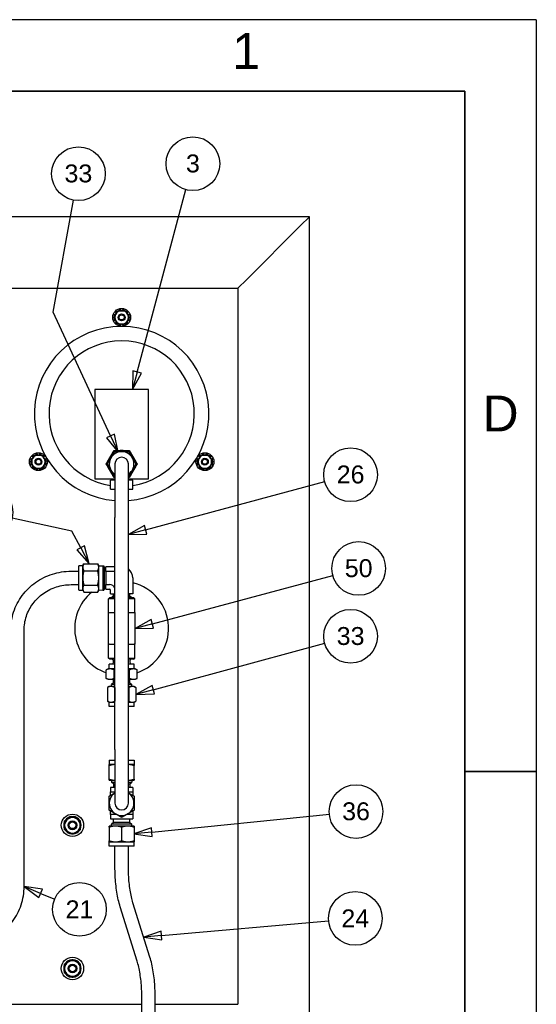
# Paper-space layout 'SHEET_2' of a CAD drawing. Header units: inches. Extents: x 2 to 369, y 6 to 267.
# Tile 56 of 64: x 241 to 270, y 115 to 170. Entities that reach past the tile are written whole.
import ezdxf
from ezdxf.enums import TextEntityAlignment as Align

# ---------------------------------------------------------------- set-up
doc = ezdxf.new("R2010")
doc.units = ezdxf.units.IN
doc.header["$LTSCALE"] = 8
doc.header["$MEASUREMENT"] = 0
doc.layers.get('0').update_dxf_attribs({"lineweight": 25})
doc.layers.get('DEFPOINTS').update_dxf_attribs({"lineweight": 25})
for name, color, linetype, lineweight in [('BORDER', 7, 'Continuous', 25), ('BORDER_TEXT', 7, 'Continuous', 25), ('DIMEN', 7, 'Continuous', 25)]:
    doc.layers.add(name, color=color, linetype=linetype, lineweight=lineweight)
doc.styles.add('Current-ANSI', font='arial.ttf')
doc.styles.add('Text Style153', font='arial.ttf')

# ---------------------------------------------------------------- blocks, each defined once
blk = doc.blocks.new('Borders ProEnergy ANSI-D')
at = {"layer": 'BORDER', "lineweight": 35}
for p, q in [((0.75, 20.75), (33.25, 20.75)), ((33.25, 20.75), (33.25, 1.25)), ((33.25, 16), (33.75, 16))]:
    blk.add_line(p, q, dxfattribs=at)
at = {"layer": 'DEFPOINTS'}
for q in [(0.25, 21.25), (33.75, 0.75)]:
    blk.add_line((33.75, 21.25), q, dxfattribs=at)
at = {"layer": 'BORDER_TEXT', "style": 'Text Style153'}
blk.add_text('1', height=0.25, dxfattribs=at).set_placement((31.625, 20.90625))
blk.add_text('D', height=0.25, dxfattribs=at).set_placement((33.5, 18.375), align=Align.CENTER)
blk = doc.blocks.new('Balloon27')
at = {"layer": 'DIMEN', "linetype": 'Continuous', "lineweight": 25}
for p, q in [((30.9599, 18.7892), (31.3015, 20.0638)), ((30.9298, 18.7973), (30.9276, 18.6685)), ((30.9599, 18.7892), (30.9276, 18.6685)), ((30.9276, 18.6685), (30.9901, 18.7811)), ((30.9901, 18.7811), (30.9298, 18.7973))]:
    blk.add_line(p, q, dxfattribs=at)
at = {"layer": 'DIMEN', "linetype": 'Continuous', "lineweight": 25, "flags": 128}
blk.add_lwpolyline([(30.9298, 18.7973), (30.9276, 18.6685), (30.9901, 18.7811), (30.9298, 18.7973)], dxfattribs=at)
at = {"layer": 'DIMEN'}
blk.add_circle((31.3498, 20.2442), 0.1875, dxfattribs=at)
blk.add_solid([(30.9298, 18.7973), (30.9276, 18.6685), (30.9901, 18.7811), (30.9298, 18.7973)], dxfattribs=at)
at = {"layer": 'DIMEN', "insert": (31.3498, 20.2453), "char_height": 0.125, "attachment_point": 5, "style": 'Current-ANSI'}
blk.add_mtext('3', dxfattribs=at)
blk = doc.blocks.new('Balloon32')
at = {"layer": 'DIMEN', "linetype": 'Continuous', "lineweight": 25}
for p, q in [((31.1304, 14.8549), (32.2986, 14.9579)), ((31.1277, 14.8861), (31.0059, 14.8439)), ((31.1304, 14.8549), (31.0059, 14.8439)), ((31.1332, 14.8238), (31.1277, 14.8861)), ((31.0059, 14.8439), (31.1332, 14.8238))]:
    blk.add_line(p, q, dxfattribs=at)
at = {"layer": 'DIMEN', "linetype": 'Continuous', "lineweight": 25, "flags": 128}
blk.add_lwpolyline([(31.1277, 14.8861), (31.0059, 14.8439), (31.1332, 14.8238), (31.1277, 14.8861)], dxfattribs=at)
at = {"layer": 'DIMEN'}
blk.add_circle((32.4847, 14.9743), 0.1875, dxfattribs=at)
blk.add_solid([(31.1277, 14.8861), (31.0059, 14.8439), (31.1332, 14.8238), (31.1277, 14.8861)], dxfattribs=at)
at = {"layer": 'DIMEN', "insert": (32.4847, 14.9743), "char_height": 0.125, "attachment_point": 5, "style": 'Current-ANSI'}
blk.add_mtext('24', dxfattribs=at)
blk = doc.blocks.new('Balloon59')
at = {"layer": 'DIMEN', "linetype": 'Continuous', "lineweight": 25}
for p, q in [((30.3728, 19.2079), (30.5159, 19.9901)), ((30.7743, 18.3436), (30.3728, 19.2079)), ((30.8026, 18.3567), (30.746, 18.3304)), ((30.746, 18.3304), (30.827, 18.2302)), ((30.7743, 18.3436), (30.827, 18.2302)), ((30.827, 18.2302), (30.8026, 18.3567))]:
    blk.add_line(p, q, dxfattribs=at)
at = {"layer": 'DIMEN', "linetype": 'Continuous', "lineweight": 25, "flags": 128}
blk.add_lwpolyline([(30.746, 18.3304), (30.827, 18.2302), (30.8026, 18.3567), (30.746, 18.3304)], dxfattribs=at)
at = {"layer": 'DIMEN'}
blk.add_circle((30.5496, 20.1745), 0.1875, dxfattribs=at)
blk.add_solid([(30.746, 18.3304), (30.827, 18.2302), (30.8026, 18.3567), (30.746, 18.3304)], dxfattribs=at)
at = {"layer": 'DIMEN', "insert": (30.5496, 20.1755), "char_height": 0.125, "attachment_point": 5, "style": 'Current-ANSI'}
blk.add_mtext('33', dxfattribs=at)
blk = doc.blocks.new('Balloon60')
at = {"layer": 'DIMEN', "linetype": 'Continuous', "lineweight": 25}
for p, q in [((30.5044, 17.6779), (30.0866, 17.7695)), ((29.5054, 17.645), (29.7311, 17.7382)), ((30.5655, 17.5616), (30.5044, 17.6779)), ((29.5054, 17.5725), (29.5054, 17.645)), ((29.4741, 17.5725), (29.5054, 17.4475)), ((29.5366, 17.5725), (29.4741, 17.5725)), ((29.5054, 17.5725), (29.5054, 17.4475)), ((29.5054, 17.4475), (29.5366, 17.5725)), ((30.5932, 17.5761), (30.5379, 17.547)), ((30.5379, 17.547), (30.6237, 17.4509)), ((30.5655, 17.5616), (30.6237, 17.4509)), ((30.6237, 17.4509), (30.5932, 17.5761))]:
    blk.add_line(p, q, dxfattribs=at)
at = {"layer": 'DIMEN', "linetype": 'Continuous', "lineweight": 25, "flags": 128}
for points in [[(29.4741, 17.5725), (29.5054, 17.4475), (29.5366, 17.5725), (29.4741, 17.5725)], [(30.5379, 17.547), (30.6237, 17.4509), (30.5932, 17.5761), (30.5379, 17.547)]]:
    blk.add_lwpolyline(points, dxfattribs=at)
at = {"layer": 'DIMEN'}
blk.add_circle((29.9039, 17.8096), 0.1875, dxfattribs=at)
for points in [[(29.4741, 17.5725), (29.5054, 17.4475), (29.5366, 17.5725), (29.4741, 17.5725)], [(30.5379, 17.547), (30.6237, 17.4509), (30.5932, 17.5761), (30.5379, 17.547)]]:
    blk.add_solid(points, dxfattribs=at)
at = {"layer": 'DIMEN', "insert": (29.9039, 17.8106), "char_height": 0.125, "attachment_point": 5, "style": 'Current-ANSI'}
blk.add_mtext('39', dxfattribs=at)
blk = doc.blocks.new('Balloon64')
at = {"layer": 'DIMEN', "linetype": 'Continuous', "lineweight": 25}
for p, q in [((31.0664, 17.0316), (32.3279, 17.3696)), ((31.0583, 17.0617), (30.9456, 16.9992)), ((31.0745, 17.0014), (31.0583, 17.0617)), ((31.0664, 17.0316), (30.9456, 16.9992)), ((30.9456, 16.9992), (31.0745, 17.0014))]:
    blk.add_line(p, q, dxfattribs=at)
at = {"layer": 'DIMEN', "linetype": 'Continuous', "lineweight": 25, "flags": 128}
blk.add_lwpolyline([(31.0583, 17.0617), (30.9456, 16.9992), (31.0745, 17.0014), (31.0583, 17.0617)], dxfattribs=at)
at = {"layer": 'DIMEN'}
blk.add_circle((32.5083, 17.4179), 0.1875, dxfattribs=at)
blk.add_solid([(31.0583, 17.0617), (30.9456, 16.9992), (31.0745, 17.0014), (31.0583, 17.0617)], dxfattribs=at)
at = {"layer": 'DIMEN', "insert": (32.5083, 17.419), "char_height": 0.125, "attachment_point": 5, "style": 'Current-ANSI'}
blk.add_mtext('50', dxfattribs=at)
blk = doc.blocks.new('Balloon65')
at = {"layer": 'DIMEN', "linetype": 'Continuous', "lineweight": 25}
for p, q in [((31.0195, 17.6885), (32.2716, 18.024)), ((31.0114, 17.7187), (30.8988, 17.6561)), ((31.0195, 17.6885), (30.8988, 17.6561)), ((31.0276, 17.6583), (31.0114, 17.7187)), ((30.8988, 17.6561), (31.0276, 17.6583))]:
    blk.add_line(p, q, dxfattribs=at)
at = {"layer": 'DIMEN', "linetype": 'Continuous', "lineweight": 25, "flags": 128}
blk.add_lwpolyline([(31.0114, 17.7187), (30.8988, 17.6561), (31.0276, 17.6583), (31.0114, 17.7187)], dxfattribs=at)
at = {"layer": 'DIMEN'}
blk.add_circle((32.452, 18.0723), 0.1875, dxfattribs=at)
blk.add_solid([(31.0114, 17.7187), (30.8988, 17.6561), (31.0276, 17.6583), (31.0114, 17.7187)], dxfattribs=at)
at = {"layer": 'DIMEN', "insert": (32.452, 18.0734), "char_height": 0.125, "attachment_point": 5, "style": 'Current-ANSI'}
blk.add_mtext('26', dxfattribs=at)
blk = doc.blocks.new('Balloon66')
at = {"layer": 'DIMEN', "linetype": 'Continuous', "lineweight": 25}
for p, q in [((31.0721, 16.5713), (32.2717, 16.8955)), ((31.064, 16.6015), (30.9515, 16.5387)), ((31.0721, 16.5713), (30.9515, 16.5387)), ((31.0803, 16.5412), (31.064, 16.6015)), ((30.9515, 16.5387), (31.0803, 16.5412))]:
    blk.add_line(p, q, dxfattribs=at)
at = {"layer": 'DIMEN', "linetype": 'Continuous', "lineweight": 25, "flags": 128}
blk.add_lwpolyline([(31.064, 16.6015), (30.9515, 16.5387), (31.0803, 16.5412), (31.064, 16.6015)], dxfattribs=at)
at = {"layer": 'DIMEN'}
blk.add_circle((32.452, 16.9442), 0.1875, dxfattribs=at)
blk.add_solid([(31.064, 16.6015), (30.9515, 16.5387), (31.0803, 16.5412), (31.064, 16.6015)], dxfattribs=at)
at = {"layer": 'DIMEN', "insert": (32.452, 16.9452), "char_height": 0.125, "attachment_point": 5, "style": 'Current-ANSI'}
blk.add_mtext('33', dxfattribs=at)
blk = doc.blocks.new('Balloon67')
at = {"layer": 'DIMEN', "linetype": 'Continuous', "lineweight": 25}
for p, q in [((31.0625, 15.5763), (32.3042, 15.7014)), ((31.0594, 15.6073), (30.9381, 15.5637)), ((31.0625, 15.5763), (30.9381, 15.5637)), ((30.9381, 15.5637), (31.0656, 15.5452)), ((31.0656, 15.5452), (31.0594, 15.6073))]:
    blk.add_line(p, q, dxfattribs=at)
at = {"layer": 'DIMEN', "linetype": 'Continuous', "lineweight": 25, "flags": 128}
blk.add_lwpolyline([(31.0594, 15.6073), (30.9381, 15.5637), (31.0656, 15.5452), (31.0594, 15.6073)], dxfattribs=at)
at = {"layer": 'DIMEN'}
blk.add_circle((32.49, 15.7201), 0.1875, dxfattribs=at)
blk.add_solid([(31.0594, 15.6073), (30.9381, 15.5637), (31.0656, 15.5452), (31.0594, 15.6073)], dxfattribs=at)
at = {"layer": 'DIMEN', "insert": (32.49, 15.7212), "char_height": 0.125, "attachment_point": 5, "style": 'Current-ANSI'}
blk.add_mtext('36', dxfattribs=at)
blk = doc.blocks.new('Balloon71')
at = {"layer": 'DIMEN', "linetype": 'Continuous', "lineweight": 25}
for p, q in [((30.2856, 15.149), (30.17, 15.1965)), ((30.2975, 15.1779), (30.17, 15.1965)), ((30.17, 15.1965), (30.2737, 15.1201)), ((30.2737, 15.1201), (30.2975, 15.1779)), ((30.2856, 15.149), (30.3839, 15.1085))]:
    blk.add_line(p, q, dxfattribs=at)
at = {"layer": 'DIMEN', "linetype": 'Continuous', "lineweight": 25, "flags": 128}
blk.add_lwpolyline([(30.2975, 15.1779), (30.17, 15.1965), (30.2737, 15.1201), (30.2975, 15.1779)], dxfattribs=at)
at = {"layer": 'DIMEN'}
blk.add_circle((30.5569, 15.0374), 0.1875, dxfattribs=at)
blk.add_solid([(30.2975, 15.1779), (30.17, 15.1965), (30.2737, 15.1201), (30.2975, 15.1779)], dxfattribs=at)
at = {"layer": 'DIMEN', "insert": (30.5569, 15.0374), "char_height": 0.125, "attachment_point": 5, "style": 'Current-ANSI'}
blk.add_mtext('21', dxfattribs=at)

psp = doc.layouts.new('SHEET_2')

# ---------------------------------------------------------------- linework, layer by layer
for p, q in [((257.315, 158.994), (209.315, 158.994)), ((256.815, 158.494), (257.315, 158.994)), ((257.315, 158.994), (256.815, 158.494)), ((257.315, 91.737), (257.315, 158.994)), ((256.815, 158.494), (253.815, 155.494)), ((253.815, 155.494), (256.815, 158.494)), ((253.315, 154.994), (253.815, 155.494)), ((253.815, 155.494), (253.315, 154.994)), ((213.315, 154.994), (253.315, 154.994)), ((253.315, 154.994), (253.315, 114.994)), ((246.468, 153.517), (246.417, 153.535)), ((246.472, 153.63), (246.513, 153.595)), ((246.57, 153.693), (246.554, 153.712)), ((246.649, 153.766), (246.657, 153.744)), ((246.77, 153.744), (246.76, 153.796)), ((246.87, 153.796), (246.86, 153.744)), ((246.973, 153.744), (246.982, 153.766)), ((247.076, 153.712), (247.061, 153.693)), ((247.117, 153.595), (247.158, 153.63)), ((247.213, 153.535), (247.163, 153.517)), ((246.387, 153.423), (246.411, 153.419)), ((246.411, 153.318), (246.387, 153.314)), ((246.417, 153.202), (246.468, 153.22)), ((246.513, 153.142), (246.472, 153.107)), ((246.554, 153.025), (246.57, 153.044)), ((246.657, 152.994), (246.649, 152.971)), ((246.76, 152.941), (246.77, 152.994)), ((246.86, 152.994), (246.87, 152.941)), ((246.982, 152.971), (246.973, 152.994)), ((247.061, 153.044), (247.076, 153.025)), ((247.158, 153.107), (247.117, 153.142)), ((247.163, 153.22), (247.213, 153.202)), ((247.219, 153.419), (247.243, 153.423)), ((247.243, 153.314), (247.219, 153.318)), ((245.315, 149.348), (245.315, 144.348)), ((248.315, 149.348), (245.315, 149.348)), ((248.315, 144.348), (248.315, 149.348)), ((241.732, 145.361), (241.756, 145.357)), ((241.756, 145.256), (241.732, 145.251)), ((241.813, 145.454), (241.762, 145.473)), ((241.817, 145.567), (241.858, 145.533)), ((241.915, 145.631), (241.899, 145.649)), ((241.994, 145.704), (242.002, 145.681)), ((242.115, 145.681), (242.106, 145.734)), ((242.215, 145.734), (242.206, 145.681)), ((242.319, 145.681), (242.327, 145.704)), ((242.421, 145.649), (242.406, 145.631)), ((242.462, 145.533), (242.503, 145.567)), ((242.558, 145.473), (242.508, 145.454)), ((242.564, 145.357), (242.588, 145.361)), ((242.588, 145.251), (242.564, 145.256)), ((251.042, 145.361), (251.066, 145.357)), ((251.066, 145.256), (251.042, 145.251)), ((251.123, 145.454), (251.072, 145.473)), ((251.127, 145.567), (251.168, 145.533)), ((251.224, 145.631), (251.209, 145.649)), ((251.303, 145.704), (251.312, 145.681)), ((251.425, 145.681), (251.415, 145.734)), ((251.525, 145.734), (251.515, 145.681)), ((251.628, 145.681), (251.637, 145.704)), ((251.731, 145.649), (251.716, 145.631)), ((251.772, 145.533), (251.813, 145.567)), ((251.868, 145.473), (251.817, 145.454)), ((251.874, 145.357), (251.898, 145.361)), ((251.898, 145.251), (251.874, 145.256)), ((241.762, 145.14), (241.813, 145.158)), ((241.858, 145.079), (241.817, 145.045)), ((241.899, 144.963), (241.915, 144.982)), ((242.002, 144.931), (241.994, 144.908)), ((242.106, 144.878), (242.115, 144.931)), ((242.206, 144.931), (242.215, 144.878)), ((242.327, 144.908), (242.319, 144.931)), ((242.406, 144.982), (242.421, 144.963)), ((242.503, 145.045), (242.462, 145.079)), ((242.508, 145.158), (242.558, 145.14)), ((246.44, 145.181), (246.44, 142.181)), ((247.19, 142.181), (247.19, 145.181)), ((251.072, 145.14), (251.123, 145.158)), ((251.168, 145.079), (251.127, 145.045)), ((251.209, 144.963), (251.224, 144.982)), ((251.312, 144.931), (251.303, 144.908)), ((251.415, 144.878), (251.425, 144.931)), ((251.515, 144.931), (251.525, 144.878)), ((251.637, 144.908), (251.628, 144.931)), ((251.716, 144.982), (251.731, 144.963)), ((251.813, 145.045), (251.772, 145.079)), ((251.817, 145.158), (251.868, 145.14)), ((245.315, 144.348), (246.44, 144.348)), ((246.195, 143.779), (246.195, 144.279)), ((246.44, 144.279), (246.195, 144.279)), ((246.268, 144.279), (246.268, 144.348)), ((247.19, 144.348), (248.315, 144.348)), ((247.435, 144.279), (247.19, 144.279)), ((247.362, 144.279), (247.362, 144.348)), ((247.435, 143.779), (247.435, 144.279)), ((246.195, 143.779), (246.44, 143.779)), ((247.19, 143.779), (247.435, 143.779)), ((246.44, 129.23), (246.44, 142.181)), ((247.19, 129.23), (247.19, 142.181)), ((243.985, 139.188), (244.415, 139.188)), ((244.415, 138.148), (244.415, 139.479)), ((244.437, 139.501), (244.639, 139.501)), ((244.639, 139.501), (244.701, 139.607)), ((244.639, 139.409), (244.639, 139.501)), ((244.639, 138.814), (244.639, 139.409)), ((244.701, 139.607), (245.474, 139.607)), ((244.701, 139.21), (245.474, 139.21)), ((245.535, 139.501), (245.474, 139.607)), ((245.535, 139.409), (245.535, 139.501)), ((245.535, 139.485), (245.764, 139.492)), ((245.535, 138.814), (245.535, 139.409)), ((245.764, 139.492), (245.764, 138.135)), ((245.79, 139.447), (245.764, 139.492)), ((245.79, 139.493), (245.809, 139.494)), ((245.79, 138.134), (245.79, 139.493)), ((245.809, 138.134), (245.809, 139.494)), ((245.859, 139.406), (245.809, 139.494)), ((245.859, 138.221), (245.859, 139.406)), ((245.859, 139.406), (245.935, 139.406)), ((245.935, 139.174), (245.935, 139.439)), ((246.44, 139.439), (245.935, 139.439)), ((245.935, 139.174), (245.935, 138.453)), ((246.44, 139.174), (245.935, 139.174)), ((244.639, 138.218), (244.639, 138.814)), ((245.535, 138.218), (245.535, 138.814)), ((247.44, 138.814), (247.44, 137.934)), ((243.985, 138.438), (244.415, 138.438)), ((244.437, 138.126), (244.639, 138.126)), ((244.639, 138.126), (244.639, 138.218)), ((244.639, 138.126), (244.701, 138.02)), ((244.701, 138.417), (245.474, 138.417)), ((245.535, 138.126), (245.474, 138.02)), ((245.535, 138.126), (245.535, 138.218)), ((245.535, 138.142), (245.764, 138.135)), ((245.79, 138.18), (245.764, 138.135)), ((245.79, 138.134), (245.809, 138.134)), ((245.859, 138.221), (245.809, 138.134)), ((245.859, 138.221), (245.935, 138.221)), ((245.935, 138.189), (245.935, 138.453)), ((245.935, 138.453), (246.128, 138.453)), ((245.935, 138.189), (246.128, 138.189)), ((246.19, 137.934), (246.19, 138.126)), ((244.701, 138.02), (245.474, 138.02)), ((246.148, 137.714), (246.085, 137.651)), ((246.44, 137.651), (246.085, 137.651)), ((246.085, 136.874), (246.085, 137.651)), ((246.148, 137.714), (246.44, 137.714)), ((246.19, 137.934), (246.44, 137.934)), ((246.352, 137.791), (246.264, 137.741)), ((246.44, 137.741), (246.264, 137.741)), ((246.264, 137.74), (246.264, 137.741)), ((246.44, 137.74), (246.264, 137.74)), ((246.311, 137.74), (246.265, 137.714)), ((246.352, 137.791), (246.352, 137.934)), ((246.44, 137.791), (246.352, 137.791)), ((247.44, 137.934), (247.19, 137.934)), ((247.279, 137.791), (247.19, 137.791)), ((247.366, 137.741), (247.19, 137.741)), ((247.366, 137.74), (247.19, 137.74)), ((247.19, 137.714), (247.483, 137.714)), ((247.545, 137.651), (247.19, 137.651)), ((247.279, 137.791), (247.279, 137.934)), ((247.279, 137.791), (247.366, 137.741)), ((247.319, 137.74), (247.365, 137.714)), ((247.366, 137.74), (247.366, 137.741)), ((247.483, 137.714), (247.545, 137.651)), ((247.545, 136.874), (247.545, 137.651)), ((246.065, 136.806), (246.065, 135.181)), ((246.421, 136.869), (246.128, 136.869)), ((247.503, 136.869), (247.209, 136.869)), ((247.565, 135.181), (247.565, 136.806)), ((241.36, 121.572), (241.36, 135.887)), ((246.085, 134.336), (246.085, 135.113)), ((246.128, 135.119), (246.421, 135.119)), ((247.209, 135.119), (247.503, 135.119)), ((247.545, 134.336), (247.545, 135.113)), ((246.085, 134.336), (246.44, 134.336)), ((246.148, 134.274), (246.085, 134.336)), ((246.44, 134.274), (246.148, 134.274)), ((246.33, 134.241), (246.297, 134.274)), ((247.19, 134.336), (247.545, 134.336)), ((247.483, 134.274), (247.19, 134.274)), ((247.3, 134.241), (247.333, 134.274)), ((247.483, 134.274), (247.545, 134.336)), ((245.949, 133.204), (245.949, 133.676)), ((246.065, 133.73), (245.955, 133.678)), ((246.17, 133.73), (246.065, 133.73)), ((246.44, 133.99), (246.115, 133.99)), ((246.115, 133.73), (246.115, 133.99)), ((246.44, 133.73), (246.17, 133.73)), ((246.352, 134.101), (246.295, 133.99)), ((246.391, 133.204), (246.391, 133.676)), ((247.515, 133.99), (247.19, 133.99)), ((247.469, 133.73), (247.19, 133.73)), ((247.257, 133.204), (247.257, 133.676)), ((247.278, 134.101), (247.335, 133.99)), ((247.565, 133.73), (247.469, 133.73)), ((247.515, 133.73), (247.515, 133.99)), ((247.565, 133.73), (247.675, 133.678)), ((247.681, 133.204), (247.681, 133.676)), ((246.065, 133.15), (245.955, 133.201)), ((246.065, 133.15), (246.17, 133.15)), ((246.17, 133.15), (246.44, 133.15)), ((246.352, 132.95), (246.352, 133.15)), ((247.19, 133.15), (247.469, 133.15)), ((247.278, 132.95), (247.278, 133.15)), ((247.469, 133.15), (247.565, 133.15)), ((247.565, 133.15), (247.675, 133.201)), ((246.018, 132.688), (246.018, 131.931)), ((246.125, 132.75), (246.024, 132.691)), ((246.222, 132.75), (246.125, 132.75)), ((246.44, 132.75), (246.222, 132.75)), ((246.352, 132.95), (246.253, 132.851)), ((246.44, 132.851), (246.253, 132.851)), ((246.253, 132.75), (246.253, 132.851)), ((246.44, 132.95), (246.352, 132.95)), ((246.425, 132.688), (246.425, 131.931)), ((247.278, 132.95), (247.19, 132.95)), ((247.378, 132.851), (247.19, 132.851)), ((247.417, 132.75), (247.19, 132.75)), ((247.222, 132.688), (247.222, 131.931)), ((247.278, 132.95), (247.378, 132.851)), ((247.378, 132.75), (247.378, 132.851)), ((247.505, 132.75), (247.417, 132.75)), ((247.505, 132.75), (247.606, 132.691)), ((247.612, 132.688), (247.612, 131.931)), ((246.125, 131.87), (246.024, 131.928)), ((246.125, 131.87), (246.222, 131.87)), ((246.125, 131.63), (246.125, 131.87)), ((246.44, 131.63), (246.125, 131.63)), ((246.222, 131.87), (246.44, 131.87)), ((247.19, 131.87), (247.417, 131.87)), ((247.505, 131.63), (247.19, 131.63)), ((247.417, 131.87), (247.505, 131.87)), ((247.505, 131.87), (247.606, 131.928)), ((247.505, 131.63), (247.505, 131.87)), ((246.44, 129.23), (246.44, 126.23)), ((247.19, 126.23), (247.19, 129.23)), ((246.125, 128.63), (246.44, 128.63)), ((246.125, 128.63), (246.125, 128.39)), ((246.44, 128.39), (246.125, 128.39)), ((246.125, 127.571), (246.125, 128.328)), ((247.19, 128.63), (247.505, 128.63)), ((247.505, 128.39), (247.19, 128.39)), ((247.505, 128.63), (247.505, 128.39)), ((247.505, 127.571), (247.505, 128.328)), ((246.125, 127.51), (246.44, 127.51)), ((246.44, 127.11), (246.19, 127.11)), ((246.19, 127.11), (246.19, 126.855)), ((246.253, 127.51), (246.253, 127.409)), ((246.253, 127.409), (246.44, 127.409)), ((246.352, 127.31), (246.253, 127.409)), ((246.352, 127.31), (246.44, 127.31)), ((246.352, 127.31), (246.352, 127.11)), ((247.19, 127.51), (247.505, 127.51)), ((247.19, 127.409), (247.378, 127.409)), ((247.19, 127.31), (247.278, 127.31)), ((247.44, 127.11), (247.19, 127.11)), ((247.278, 127.31), (247.378, 127.409)), ((247.278, 127.31), (247.278, 127.11)), ((247.378, 127.51), (247.378, 127.409)), ((247.44, 127.11), (247.44, 126.855)), ((246.19, 126.666), (246.19, 126.855)), ((246.19, 126.855), (246.44, 126.855)), ((247.19, 126.855), (247.44, 126.855)), ((247.44, 126.855), (247.44, 126.666)), ((246.19, 125.605), (246.19, 125.794)), ((246.518, 125.605), (246.19, 125.605)), ((246.19, 125.605), (246.19, 125.35)), ((247.44, 125.605), (247.113, 125.605)), ((247.44, 125.794), (247.44, 125.605)), ((247.44, 125.605), (247.44, 125.35)), ((246.47, 124.95), (246.125, 124.95)), ((246.125, 124.888), (246.125, 124.131)), ((246.19, 125.35), (247.44, 125.35)), ((246.352, 125.15), (246.253, 125.051)), ((247.378, 125.051), (246.253, 125.051)), ((246.253, 124.95), (246.253, 125.051)), ((246.352, 125.15), (246.352, 125.35)), ((247.278, 125.15), (246.352, 125.15)), ((247.16, 124.95), (246.47, 124.95)), ((246.815, 124.888), (246.815, 124.131)), ((247.505, 124.95), (247.16, 124.95)), ((247.278, 125.15), (247.278, 125.35)), ((247.278, 125.15), (247.378, 125.051)), ((247.378, 124.95), (247.378, 125.051)), ((247.505, 124.888), (247.505, 124.131)), ((246.125, 124.07), (246.47, 124.07)), ((246.125, 123.83), (246.125, 124.07)), ((247.505, 123.83), (246.125, 123.83)), ((246.44, 122.681), (246.44, 123.83)), ((246.47, 124.07), (247.16, 124.07)), ((247.16, 124.07), (247.505, 124.07)), ((247.19, 122.681), (247.19, 123.83)), ((247.505, 123.83), (247.505, 124.07)), ((248.398, 117.628), (247.448, 120.671)), ((247.683, 117.404), (246.732, 120.448)), ((240.394, 114.994), (247.94, 114.994)), ((247.94, 114.246), (247.94, 115.395)), ((248.69, 114.246), (248.69, 115.395)), ((248.69, 114.994), (253.315, 114.994))]:
    psp.add_line(p, q)
for centre, radius in [((246.815, 153.369), 0.5), ((246.815, 153.369), 0.19), ((246.815, 153.369), 0.143), ((242.16, 145.306), 0.5), ((251.47, 145.306), 0.5), ((242.16, 145.306), 0.19), ((242.16, 145.306), 0.143), ((251.47, 145.306), 0.19), ((251.47, 145.306), 0.143), ((244.065, 124.994), 0.625), ((244.065, 124.994), 0.25), ((244.065, 124.994), 0.188), ((244.065, 116.994), 0.625), ((244.065, 116.994), 0.25), ((244.065, 116.994), 0.188)]:
    psp.add_circle(centre, radius)
for centre, radius, start, end in [((246.815, 153.369), 0.431, 157.2807, 172.7193), ((246.815, 153.369), 0.375, 150, 210), ((246.815, 153.369), 0.431, 127.2807, 142.7193), ((246.815, 153.369), 0.375, 90, 150), ((246.815, 153.369), 0.431, 97.2807, 112.7193), ((246.815, 153.369), 0.375, 30, 90), ((246.815, 153.369), 0.431, 67.2807, 82.7193), ((246.815, 153.369), 0.431, 37.2807, 52.7193), ((246.815, 153.369), 0.375, 330, 30), ((246.815, 153.369), 0.431, 7.2807, 22.7193), ((246.815, 153.369), 0.431, 187.2807, 202.7193), ((246.815, 153.369), 0.431, 217.2807, 232.7193), ((246.815, 153.369), 0.375, 210, 270), ((246.815, 153.369), 0.431, 247.2807, 262.7193), ((246.815, 153.369), 0.375, 270, 330), ((246.815, 153.369), 0.431, 277.2807, 292.7193), ((246.815, 153.369), 0.431, 307.2807, 322.7193), ((246.815, 153.369), 0.431, 337.2807, 352.7193), ((246.815, 147.994), 4.875, 274.4117, 265.5883), ((246.815, 147.994), 4.062, 278.7785, 261.2215), ((246.815, 145.181), 0.69, 302.9207, 237.0793), ((246.815, 145.181), 0.75, 126.9261, 150), ((246.815, 145.181), 0.75, 90, 113.0739), ((246.815, 145.181), 0.75, 66.9261, 90), ((246.815, 145.181), 0.75, 30, 53.0739), ((242.16, 145.306), 0.431, 157.2807, 172.7193), ((242.16, 145.306), 0.431, 187.2807, 202.7193), ((242.16, 145.306), 0.375, 150, 210), ((242.16, 145.306), 0.431, 127.2807, 142.7193), ((242.16, 145.306), 0.375, 90, 150), ((242.16, 145.306), 0.431, 97.2807, 112.7193), ((242.16, 145.306), 0.375, 30, 90), ((242.16, 145.306), 0.431, 67.2807, 82.7193), ((242.16, 145.306), 0.431, 37.2807, 52.7193), ((242.16, 145.306), 0.375, 330, 30), ((242.16, 145.306), 0.431, 7.2807, 22.7193), ((242.16, 145.306), 0.431, 337.2807, 352.7193), ((246.815, 145.181), 0.75, 150, 173.0739), ((246.815, 145.181), 0.375, 0, 180), ((246.815, 145.181), 0.75, 6.9261, 30), ((251.47, 145.306), 0.431, 157.2807, 172.7193), ((251.47, 145.306), 0.431, 187.2807, 202.7193), ((251.47, 145.306), 0.375, 150, 210), ((251.47, 145.306), 0.431, 127.2807, 142.7193), ((251.47, 145.306), 0.375, 90, 150), ((251.47, 145.306), 0.431, 97.2807, 112.7193), ((251.47, 145.306), 0.375, 30, 90), ((251.47, 145.306), 0.431, 67.2807, 82.7193), ((251.47, 145.306), 0.431, 37.2807, 52.7193), ((251.47, 145.306), 0.375, 330, 30), ((251.47, 145.306), 0.431, 7.2807, 22.7193), ((251.47, 145.306), 0.431, 337.2807, 352.7193), ((242.16, 145.306), 0.431, 217.2807, 232.7193), ((242.16, 145.306), 0.375, 210, 270), ((242.16, 145.306), 0.431, 247.2807, 262.7193), ((242.16, 145.306), 0.375, 270, 330), ((242.16, 145.306), 0.431, 277.2807, 292.7193), ((242.16, 145.306), 0.431, 307.2807, 322.7193), ((246.815, 145.181), 0.75, 186.9261, 210), ((246.815, 145.181), 0.75, 210, 233.0739), ((246.815, 145.181), 0.75, 306.9261, 330), ((246.815, 145.181), 0.75, 330, 353.0739), ((251.47, 145.306), 0.431, 217.2807, 232.7193), ((251.47, 145.306), 0.375, 210, 270), ((251.47, 145.306), 0.431, 247.2807, 262.7193), ((251.47, 145.306), 0.375, 270, 330), ((251.47, 145.306), 0.431, 277.2807, 292.7193), ((251.47, 145.306), 0.431, 307.2807, 322.7193), ((244.437, 139.479), 0.0222, 90, 180), ((246.815, 138.814), 0.625, 0, 53.1301), ((244.437, 138.148), 0.0222, 180, 270), ((246.128, 138.126), 0.327, 16.9116, 90), ((246.128, 138.126), 0.0625, 0, 90), ((246.815, 135.994), 2.625, 289.2621, 76.2259), ((246.815, 135.994), 2.625, 129.481, 250.7379), ((246.128, 136.806), 0.0625, 90, 180), ((246.023, 136.874), 0.0625, 327.1401, 0), ((247.503, 136.806), 0.0625, 0, 90), ((247.608, 136.874), 0.0625, 180, 212.8599), ((246.128, 135.181), 0.0625, 180, 270), ((246.023, 135.113), 0.0625, 0, 32.8599), ((247.503, 135.181), 0.0625, 270, 0), ((247.608, 135.113), 0.0625, 147.1401, 180), ((246.245, 134.156), 0.12, 333, 45), ((247.385, 134.156), 0.12, 135, 207), ((246.815, 126.23), 0.69, 122.9207, 57.0793), ((246.815, 126.23), 0.375, 180, 0), ((244.065, 124.994), 0.487, 93.943, 146.057), ((244.065, 124.994), 0.437, 60, 120), ((244.065, 124.994), 0.487, 33.943, 86.057), ((244.065, 124.994), 0.487, 153.943, 206.057), ((244.065, 124.994), 0.437, 120, 180), ((244.065, 124.994), 0.437, 180, 240), ((244.065, 124.994), 0.437, 0, 60), ((244.065, 124.994), 0.437, 300, 0), ((244.065, 124.994), 0.487, 333.943, 26.057), ((244.065, 124.994), 0.487, 213.943, 263.5746), ((244.065, 124.994), 0.437, 240, 300), ((244.065, 124.994), 0.487, 276.4254, 326.057), ((244.065, 116.994), 0.487, 153.943, 206.057), ((244.065, 116.994), 0.437, 120, 180), ((244.065, 116.994), 0.487, 93.943, 146.057), ((244.065, 116.994), 0.437, 60, 120), ((244.065, 116.994), 0.487, 33.943, 86.057), ((244.065, 116.994), 0.437, 0, 60), ((244.065, 116.994), 0.487, 333.943, 26.057), ((244.065, 116.994), 0.437, 180, 240), ((244.065, 116.994), 0.487, 213.943, 263.5746), ((244.065, 116.994), 0.437, 240, 300), ((244.065, 116.994), 0.487, 276.4254, 326.057), ((244.065, 116.994), 0.437, 300, 0)]:
    psp.add_arc(centre, radius, start, end)
for points, weights in [([(246.382, 153.369), (246.44, 153.469), (246.49, 153.556)], [1.10906450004, 1.0930923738, 1]), ([(246.49, 153.556), (246.541, 153.643), (246.599, 153.744)], [1, 1.0930923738, 1.10906450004]), ([(246.599, 153.744), (246.715, 153.744), (246.815, 153.744)], [1.10906450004, 1.0930923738, 1]), ([(246.815, 153.744), (246.916, 153.744), (247.032, 153.744)], [1, 1.0930923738, 1.10906450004]), ([(247.032, 153.744), (247.09, 153.643), (247.14, 153.556)], [1.10906450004, 1.0930923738, 1]), ([(247.14, 153.556), (247.19, 153.469), (247.248, 153.369)], [1, 1.0930923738, 1.10906450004]), ([(246.49, 153.181), (246.44, 153.268), (246.382, 153.369)], [1, 1.0930923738, 1.10906450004]), ([(246.599, 152.994), (246.541, 153.094), (246.49, 153.181)], [1.10906450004, 1.0930923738, 1]), ([(246.815, 152.994), (246.715, 152.994), (246.599, 152.994)], [1, 1.0930923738, 1.10906450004]), ([(247.032, 152.994), (246.916, 152.994), (246.815, 152.994)], [1.10906450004, 1.0930923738, 1]), ([(247.14, 153.181), (247.09, 153.094), (247.032, 152.994)], [1, 1.0930923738, 1.10906450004]), ([(247.248, 153.369), (247.19, 153.268), (247.14, 153.181)], [1.10906450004, 1.0930923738, 1]), ([(246.166, 145.556), (246.266, 145.73), (246.382, 145.931)], [1, 1.0379548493, 1]), ([(246.218, 145.526), (246.31, 145.686), (246.417, 145.871)], [1, 1.0379548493, 1]), ([(246.382, 145.931), (246.614, 145.931), (246.815, 145.931)], [1, 1.0379548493, 1]), ([(246.417, 145.871), (246.63, 145.871), (246.815, 145.871)], [1, 1.0379548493, 1]), ([(246.815, 145.931), (247.016, 145.931), (247.248, 145.931)], [1, 1.0379548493, 1]), ([(246.815, 145.871), (247, 145.871), (247.214, 145.871)], [1, 1.0379548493, 1]), ([(247.214, 145.871), (247.32, 145.686), (247.413, 145.526)], [1, 1.0379548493, 1]), ([(247.248, 145.931), (247.364, 145.73), (247.465, 145.556)], [1, 1.0379548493, 1]), ([(241.727, 145.306), (241.785, 145.407), (241.835, 145.494)], [1.10906450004, 1.0930923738, 1]), ([(241.835, 145.119), (241.785, 145.206), (241.727, 145.306)], [1, 1.0930923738, 1.10906450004]), ([(241.835, 145.494), (241.886, 145.581), (241.944, 145.681)], [1, 1.0930923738, 1.10906450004]), ([(241.944, 145.681), (242.06, 145.681), (242.16, 145.681)], [1.10906450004, 1.0930923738, 1]), ([(242.16, 145.681), (242.261, 145.681), (242.377, 145.681)], [1, 1.0930923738, 1.10906450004]), ([(242.377, 145.681), (242.435, 145.581), (242.485, 145.494)], [1.10906450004, 1.0930923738, 1]), ([(242.485, 145.494), (242.535, 145.407), (242.593, 145.306)], [1, 1.0930923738, 1.10906450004]), ([(242.593, 145.306), (242.535, 145.206), (242.485, 145.119)], [1.10906450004, 1.0930923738, 1]), ([(245.949, 145.181), (246.065, 145.382), (246.166, 145.556)], [1, 1.0379548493, 1]), ([(246.018, 145.181), (246.125, 145.366), (246.218, 145.526)], [1, 1.0379548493, 1]), ([(247.413, 145.526), (247.505, 145.366), (247.612, 145.181)], [1, 1.0379548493, 1]), ([(247.465, 145.556), (247.565, 145.382), (247.681, 145.181)], [1, 1.0379548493, 1]), ([(251.037, 145.306), (251.095, 145.407), (251.145, 145.494)], [1.10906450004, 1.0930923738, 1]), ([(251.145, 145.119), (251.095, 145.206), (251.037, 145.306)], [1, 1.0930923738, 1.10906450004]), ([(251.145, 145.494), (251.195, 145.581), (251.254, 145.681)], [1, 1.0930923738, 1.10906450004]), ([(251.254, 145.681), (251.37, 145.681), (251.47, 145.681)], [1.10906450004, 1.0930923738, 1]), ([(251.47, 145.681), (251.57, 145.681), (251.687, 145.681)], [1, 1.0930923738, 1.10906450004]), ([(251.687, 145.681), (251.745, 145.581), (251.795, 145.494)], [1.10906450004, 1.0930923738, 1]), ([(251.795, 145.494), (251.845, 145.407), (251.903, 145.306)], [1, 1.0930923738, 1.10906450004]), ([(251.903, 145.306), (251.845, 145.206), (251.795, 145.119)], [1.10906450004, 1.0930923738, 1]), ([(241.944, 144.931), (241.886, 145.032), (241.835, 145.119)], [1.10906450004, 1.0930923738, 1]), ([(242.16, 144.931), (242.06, 144.931), (241.944, 144.931)], [1, 1.0930923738, 1.10906450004]), ([(242.377, 144.931), (242.261, 144.931), (242.16, 144.931)], [1.10906450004, 1.0930923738, 1]), ([(242.485, 145.119), (242.435, 145.032), (242.377, 144.931)], [1, 1.0930923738, 1.10906450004]), ([(246.166, 144.806), (246.065, 144.98), (245.949, 145.181)], [1, 1.0379548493, 1]), ([(246.218, 144.836), (246.125, 144.996), (246.018, 145.181)], [1, 1.0379548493, 1]), ([(246.382, 144.431), (246.266, 144.632), (246.166, 144.806)], [1, 1.0379548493, 1]), ([(246.417, 144.491), (246.31, 144.676), (246.218, 144.836)], [1, 1.0379548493, 1]), ([(247.413, 144.836), (247.32, 144.676), (247.214, 144.491)], [1, 1.0379548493, 1]), ([(247.465, 144.806), (247.364, 144.632), (247.248, 144.431)], [1, 1.0379548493, 1]), ([(247.612, 145.181), (247.505, 144.996), (247.413, 144.836)], [1, 1.0379548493, 1]), ([(247.681, 145.181), (247.565, 144.98), (247.465, 144.806)], [1, 1.0379548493, 1]), ([(251.254, 144.931), (251.195, 145.032), (251.145, 145.119)], [1.10906450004, 1.0930923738, 1]), ([(251.47, 144.931), (251.37, 144.931), (251.254, 144.931)], [1, 1.0930923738, 1.10906450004]), ([(251.687, 144.931), (251.57, 144.931), (251.47, 144.931)], [1.10906450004, 1.0930923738, 1]), ([(251.795, 145.119), (251.745, 145.032), (251.687, 144.931)], [1, 1.0930923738, 1.10906450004]), ([(246.44, 144.431), (246.412, 144.431), (246.382, 144.431)], [1.00818519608, 1.00466628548, 1]), ([(246.44, 144.491), (246.429, 144.491), (246.417, 144.491)], [1.00382521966, 1.00202013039, 1]), ([(247.214, 144.491), (247.202, 144.491), (247.19, 144.491)], [1, 1.00202013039, 1.00382521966]), ([(247.248, 144.431), (247.219, 144.431), (247.19, 144.431)], [1, 1.00466628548, 1.00818519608]), ([(244.701, 139.607), (244.639, 139.501), (244.639, 139.409)], [1, 1.0379548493, 1]), ([(244.639, 139.409), (244.639, 139.317), (244.701, 139.21)], [1, 1.0379548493, 1]), ([(244.701, 139.21), (244.639, 138.998), (244.639, 138.814)], [1, 1.0379548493, 1]), ([(245.535, 139.409), (245.535, 139.501), (245.474, 139.607)], [1, 1.0379548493, 1]), ([(245.474, 139.21), (245.535, 139.317), (245.535, 139.409)], [1, 1.0379548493, 1]), ([(245.535, 138.814), (245.535, 138.998), (245.474, 139.21)], [1, 1.0379548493, 1]), ([(244.639, 138.814), (244.639, 138.629), (244.701, 138.417)], [1, 1.0379548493, 1]), ([(245.474, 138.417), (245.535, 138.629), (245.535, 138.814)], [1, 1.0379548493, 1]), ([(244.701, 138.417), (244.639, 138.31), (244.639, 138.218)], [1, 1.0379548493, 1]), ([(244.639, 138.218), (244.639, 138.126), (244.701, 138.02)], [1, 1.0379548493, 1]), ([(245.535, 138.218), (245.535, 138.31), (245.474, 138.417)], [1, 1.0379548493, 1]), ([(245.474, 138.02), (245.535, 138.126), (245.535, 138.218)], [1, 1.0379548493, 1]), ([(246.17, 133.73), (246.068, 133.73), (245.949, 133.676)], [1, 1.0379548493, 1]), ([(245.949, 133.676), (245.952, 133.677), (245.955, 133.678)], [1, 1.00095810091, 1.00186783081]), ([(246.391, 133.676), (246.273, 133.73), (246.17, 133.73)], [1, 1.0379548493, 1]), ([(246.44, 133.687), (246.416, 133.681), (246.391, 133.676)], [1.00702411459, 1.00391611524, 1]), ([(247.257, 133.676), (247.223, 133.684), (247.19, 133.69)], [1, 1.00541638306, 1.00928686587]), ([(247.469, 133.73), (247.371, 133.73), (247.257, 133.676)], [1, 1.0379548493, 1]), ([(247.681, 133.676), (247.568, 133.73), (247.469, 133.73)], [1, 1.0379548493, 1]), ([(245.955, 133.201), (245.952, 133.202), (245.949, 133.204)], [1.00186783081, 1.00095810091, 1]), ([(245.949, 133.204), (246.068, 133.15), (246.17, 133.15)], [1, 1.0379548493, 1]), ([(246.17, 133.15), (246.273, 133.15), (246.391, 133.204)], [1, 1.0379548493, 1]), ([(246.391, 133.204), (246.416, 133.198), (246.44, 133.193)], [1, 1.00391611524, 1.00702411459]), ([(247.19, 133.189), (247.223, 133.196), (247.257, 133.204)], [1.00928686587, 1.00541638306, 1]), ([(247.257, 133.204), (247.371, 133.15), (247.469, 133.15)], [1, 1.0379548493, 1]), ([(247.469, 133.15), (247.568, 133.15), (247.681, 133.204)], [1, 1.0379548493, 1]), ([(246.222, 132.75), (246.127, 132.75), (246.018, 132.688)], [1, 1.0379548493, 1]), ([(246.018, 132.688), (246.021, 132.69), (246.024, 132.691)], [1, 1.00095810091, 1.00186783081]), ([(246.425, 132.688), (246.316, 132.75), (246.222, 132.75)], [1, 1.0379548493, 1]), ([(246.44, 132.692), (246.433, 132.69), (246.425, 132.688)], [1.00248552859, 1.00128636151, 1]), ([(247.222, 132.688), (247.206, 132.693), (247.19, 132.697)], [1, 1.00275374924, 1.00510791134]), ([(247.417, 132.75), (247.326, 132.75), (247.222, 132.688)], [1, 1.0379548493, 1]), ([(247.612, 132.688), (247.507, 132.75), (247.417, 132.75)], [1, 1.0379548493, 1]), ([(246.018, 131.931), (246.127, 131.87), (246.222, 131.87)], [1, 1.0379548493, 1]), ([(246.024, 131.928), (246.021, 131.93), (246.018, 131.931)], [1.00186783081, 1.00095810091, 1]), ([(246.222, 131.87), (246.316, 131.87), (246.425, 131.931)], [1, 1.0379548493, 1]), ([(246.425, 131.931), (246.433, 131.929), (246.44, 131.927)], [1, 1.00128636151, 1.00248552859]), ([(247.19, 131.922), (247.206, 131.927), (247.222, 131.931)], [1.00510791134, 1.00275374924, 1]), ([(247.222, 131.931), (247.326, 131.87), (247.417, 131.87)], [1, 1.0379548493, 1]), ([(247.417, 131.87), (247.507, 131.87), (247.612, 131.931)], [1, 1.0379548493, 1]), ([(246.125, 128.328), (246.125, 128.39), (246.125, 128.39)], [1, 1.0379548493, 1]), ([(246.44, 128.389), (246.294, 128.384), (246.125, 128.328)], [1.0062487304, 1.03451955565, 1]), ([(247.505, 128.328), (247.336, 128.384), (247.19, 128.389)], [1, 1.03451955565, 1.0062487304]), ([(247.505, 128.39), (247.505, 128.39), (247.505, 128.328)], [1, 1.0379548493, 1]), ([(246.125, 127.571), (246.294, 127.515), (246.44, 127.51)], [1, 1.03451955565, 1.0062487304]), ([(246.125, 127.51), (246.125, 127.51), (246.125, 127.571)], [1, 1.0379548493, 1]), ([(247.19, 127.51), (247.336, 127.515), (247.505, 127.571)], [1.0062487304, 1.03451955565, 1]), ([(247.505, 127.571), (247.505, 127.51), (247.505, 127.51)], [1, 1.0379548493, 1]), ([(246.125, 126.628), (246.294, 126.726), (246.44, 126.81)], [1, 1.03451955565, 1.0062487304]), ([(246.125, 126.23), (246.125, 126.415), (246.125, 126.628)], [1, 1.0379548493, 1]), ([(247.19, 126.81), (247.336, 126.726), (247.505, 126.628)], [1.0062487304, 1.03451955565, 1]), ([(247.505, 126.628), (247.505, 126.415), (247.505, 126.23)], [1, 1.0379548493, 1]), ([(246.125, 125.831), (246.125, 126.045), (246.125, 126.23)], [1, 1.0379548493, 1]), ([(247.505, 126.23), (247.505, 126.045), (247.505, 125.831)], [1, 1.0379548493, 1]), ([(243.846, 125.373), (243.948, 125.431), (244.065, 125.499)], [1, 1.0930923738, 1.10906450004]), ([(244.065, 125.499), (244.182, 125.431), (244.284, 125.373)], [1.10906450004, 1.0930923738, 1]), ([(246.47, 125.632), (246.31, 125.725), (246.125, 125.831)], [1, 1.0379548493, 1]), ([(246.815, 125.433), (246.63, 125.54), (246.47, 125.632)], [1, 1.0379548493, 1]), ([(247.16, 125.632), (247, 125.54), (246.815, 125.433)], [1, 1.0379548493, 1]), ([(247.505, 125.831), (247.32, 125.725), (247.16, 125.632)], [1, 1.0379548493, 1]), ([(243.628, 125.246), (243.745, 125.314), (243.846, 125.373)], [1.10906450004, 1.0930923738, 1]), ([(243.628, 124.994), (243.628, 125.111), (243.628, 125.246)], [1, 1.0930923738, 1.10906450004]), ([(243.628, 124.741), (243.628, 124.876), (243.628, 124.994)], [1.10906450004, 1.0930923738, 1]), ([(244.284, 125.373), (244.385, 125.314), (244.503, 125.246)], [1, 1.0930923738, 1.10906450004]), ([(244.503, 125.246), (244.503, 125.111), (244.503, 124.994)], [1.10906450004, 1.0930923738, 1]), ([(244.503, 124.994), (244.503, 124.876), (244.503, 124.741)], [1, 1.0930923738, 1.10906450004]), ([(246.125, 124.888), (246.125, 124.95), (246.125, 124.95)], [1, 1.0379548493, 1]), ([(246.47, 124.95), (246.31, 124.95), (246.125, 124.888)], [1, 1.0379548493, 1]), ([(246.815, 124.888), (246.63, 124.95), (246.47, 124.95)], [1, 1.0379548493, 1]), ([(247.16, 124.95), (247, 124.95), (246.815, 124.888)], [1, 1.0379548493, 1]), ([(247.505, 124.888), (247.32, 124.95), (247.16, 124.95)], [1, 1.0379548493, 1]), ([(247.505, 124.95), (247.505, 124.95), (247.505, 124.888)], [1, 1.0379548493, 1]), ([(243.846, 124.615), (243.745, 124.673), (243.628, 124.741)], [1, 1.0930923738, 1.10906450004]), ([(244.065, 124.488), (243.948, 124.556), (243.846, 124.615)], [1.10906450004, 1.0930923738, 1]), ([(244.284, 124.615), (244.182, 124.556), (244.065, 124.488)], [1, 1.0930923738, 1.10906450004]), ([(244.503, 124.741), (244.385, 124.673), (244.284, 124.615)], [1.10906450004, 1.0930923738, 1]), ([(246.125, 124.131), (246.31, 124.07), (246.47, 124.07)], [1, 1.0379548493, 1]), ([(246.125, 124.07), (246.125, 124.07), (246.125, 124.131)], [1, 1.0379548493, 1]), ([(246.47, 124.07), (246.63, 124.07), (246.815, 124.131)], [1, 1.0379548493, 1]), ([(246.815, 124.131), (247, 124.07), (247.16, 124.07)], [1, 1.0379548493, 1]), ([(247.16, 124.07), (247.32, 124.07), (247.505, 124.131)], [1, 1.0379548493, 1]), ([(247.505, 124.131), (247.505, 124.07), (247.505, 124.07)], [1, 1.0379548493, 1]), ([(243.628, 117.246), (243.745, 117.314), (243.846, 117.373)], [1.10906450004, 1.0930923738, 1]), ([(243.628, 116.994), (243.628, 117.111), (243.628, 117.246)], [1, 1.0930923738, 1.10906450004]), ([(243.846, 117.373), (243.948, 117.431), (244.065, 117.499)], [1, 1.0930923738, 1.10906450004]), ([(244.065, 117.499), (244.182, 117.431), (244.284, 117.373)], [1.10906450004, 1.0930923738, 1]), ([(244.284, 117.373), (244.385, 117.314), (244.503, 117.246)], [1, 1.0930923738, 1.10906450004]), ([(244.503, 117.246), (244.503, 117.111), (244.503, 116.994)], [1.10906450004, 1.0930923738, 1]), ([(243.628, 116.741), (243.628, 116.876), (243.628, 116.994)], [1.10906450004, 1.0930923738, 1]), ([(243.846, 116.615), (243.745, 116.673), (243.628, 116.741)], [1, 1.0930923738, 1.10906450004]), ([(244.065, 116.488), (243.948, 116.556), (243.846, 116.615)], [1.10906450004, 1.0930923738, 1]), ([(244.284, 116.615), (244.182, 116.556), (244.065, 116.488)], [1, 1.0930923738, 1.10906450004]), ([(244.503, 116.741), (244.385, 116.673), (244.284, 116.615)], [1.10906450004, 1.0930923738, 1]), ([(244.503, 116.994), (244.503, 116.876), (244.503, 116.741)], [1, 1.0930923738, 1.10906450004])]:
    psp.add_rational_spline(points, weights, degree=2)
for points, knots in [([(240.61, 135.887), (240.61, 136.234), (240.666, 136.581), (240.886, 137.239), (241.049, 137.552), (241.466, 138.111), (241.719, 138.358), (242.291, 138.763), (242.609, 138.921), (243.28, 139.134), (243.633, 139.188), (243.985, 139.188)], [3.141593, 3.141593, 3.141593, 3.141593, 3.455752, 3.455752, 3.769911, 3.769911, 4.08407, 4.08407, 4.39823, 4.39823, 4.712389, 4.712389, 4.712389, 4.712389]), ([(241.36, 135.887), (241.36, 136.153), (241.403, 136.42), (241.572, 136.926), (241.698, 137.167), (242.02, 137.599), (242.216, 137.791), (242.661, 138.106), (242.909, 138.23), (243.433, 138.396), (243.709, 138.438), (243.985, 138.438)], [3.141593, 3.141593, 3.141593, 3.141593, 3.455752, 3.455752, 3.769911, 3.769911, 4.08407, 4.08407, 4.39823, 4.39823, 4.712389, 4.712389, 4.712389, 4.712389]), ([(244.011, 124.51), (244.011, 124.51), (244.011, 124.51), (244.011, 124.512), (244.011, 124.513), (244.011, 124.516), (244.011, 124.518), (244.011, 124.52)], [0.13714048, 0.13714048, 0.13714048, 0.13714048, 0.14566496, 0.14566496, 0.15421696, 0.15421696, 0.16138512, 0.16138512, 0.16138512, 0.16138512]), ([(244.12, 124.52), (244.12, 124.518), (244.12, 124.516), (244.12, 124.513), (244.12, 124.512), (244.12, 124.51), (244.12, 124.51), (244.12, 124.51)], [0.11289585, 0.11289585, 0.11289585, 0.11289585, 0.12006401, 0.12006401, 0.12861601, 0.12861601, 0.13714048, 0.13714048, 0.13714048, 0.13714048]), ([(246.732, 120.448), (246.694, 120.569), (246.659, 120.699), (246.598, 120.97), (246.57, 121.112), (246.523, 121.407), (246.504, 121.56), (246.472, 121.872), (246.46, 122.031), (246.444, 122.354), (246.44, 122.517), (246.44, 122.681)], [0.7853982, 0.7853982, 0.7853982, 0.7853982, 0.9424778, 0.9424778, 1.0995574, 1.0995574, 1.2566371, 1.2566371, 1.4137167, 1.4137167, 1.5707963, 1.5707963, 1.5707963, 1.5707963]), ([(247.448, 120.671), (247.416, 120.772), (247.387, 120.882), (247.333, 121.119), (247.309, 121.245), (247.267, 121.51), (247.249, 121.649), (247.22, 121.934), (247.209, 122.081), (247.194, 122.379), (247.19, 122.53), (247.19, 122.681)], [0.7853982, 0.7853982, 0.7853982, 0.7853982, 0.9424778, 0.9424778, 1.0995574, 1.0995574, 1.2566371, 1.2566371, 1.4137167, 1.4137167, 1.5707963, 1.5707963, 1.5707963, 1.5707963]), ([(237.985, 118.271), (238.338, 118.271), (238.69, 118.325), (239.361, 118.538), (239.679, 118.696), (240.251, 119.101), (240.505, 119.348), (240.921, 119.908), (241.084, 120.22), (241.304, 120.879), (241.36, 121.225), (241.36, 121.572)], [4.712389, 4.712389, 4.712389, 4.712389, 5.026548, 5.026548, 5.340708, 5.340708, 5.654867, 5.654867, 5.969026, 5.969026, 6.283185, 6.283185, 6.283185, 6.283185]), ([(247.94, 115.395), (247.94, 115.546), (247.936, 115.697), (247.922, 115.995), (247.911, 116.141), (247.882, 116.427), (247.864, 116.565), (247.822, 116.831), (247.797, 116.957), (247.744, 117.194), (247.714, 117.304), (247.683, 117.404)], [1.5707963, 1.5707963, 1.5707963, 1.5707963, 1.727876, 1.727876, 1.8849556, 1.8849556, 2.0420352, 2.0420352, 2.1991149, 2.1991149, 2.3561945, 2.3561945, 2.3561945, 2.3561945]), ([(248.69, 115.395), (248.69, 115.558), (248.686, 115.721), (248.67, 116.044), (248.658, 116.204), (248.626, 116.516), (248.607, 116.669), (248.56, 116.963), (248.533, 117.106), (248.471, 117.377), (248.437, 117.506), (248.398, 117.628)], [1.5707963, 1.5707963, 1.5707963, 1.5707963, 1.727876, 1.727876, 1.8849556, 1.8849556, 2.0420352, 2.0420352, 2.1991149, 2.1991149, 2.3561945, 2.3561945, 2.3561945, 2.3561945]), ([(244.011, 116.51), (244.011, 116.51), (244.011, 116.51), (244.011, 116.512), (244.011, 116.513), (244.011, 116.516), (244.011, 116.518), (244.011, 116.52)], [0.13714048, 0.13714048, 0.13714048, 0.13714048, 0.14566496, 0.14566496, 0.15421696, 0.15421696, 0.16138512, 0.16138512, 0.16138512, 0.16138512]), ([(244.12, 116.52), (244.12, 116.518), (244.12, 116.516), (244.12, 116.513), (244.12, 116.512), (244.12, 116.51), (244.12, 116.51), (244.12, 116.51)], [0.11289585, 0.11289585, 0.11289585, 0.11289585, 0.12006401, 0.12006401, 0.12861601, 0.12861601, 0.13714048, 0.13714048, 0.13714048, 0.13714048])]:
    psp.add_open_spline(points, degree=3, knots=knots)

# ---------------------------------------------------------------- block references
at = {"xscale": 8, "yscale": 8, "zscale": 8}
psp.add_blockref('Borders ProEnergy ANSI-D', (0, 0), dxfattribs=at)
at = {"layer": 'DIMEN', "xscale": 8, "yscale": 8, "zscale": 8}
for name in ['Balloon27', 'Balloon59', 'Balloon65', 'Balloon60', 'Balloon64', 'Balloon66', 'Balloon67', 'Balloon71', 'Balloon32']:
    psp.add_blockref(name, (0, 0), dxfattribs=at)

doc.saveas('drawing.dxf')
